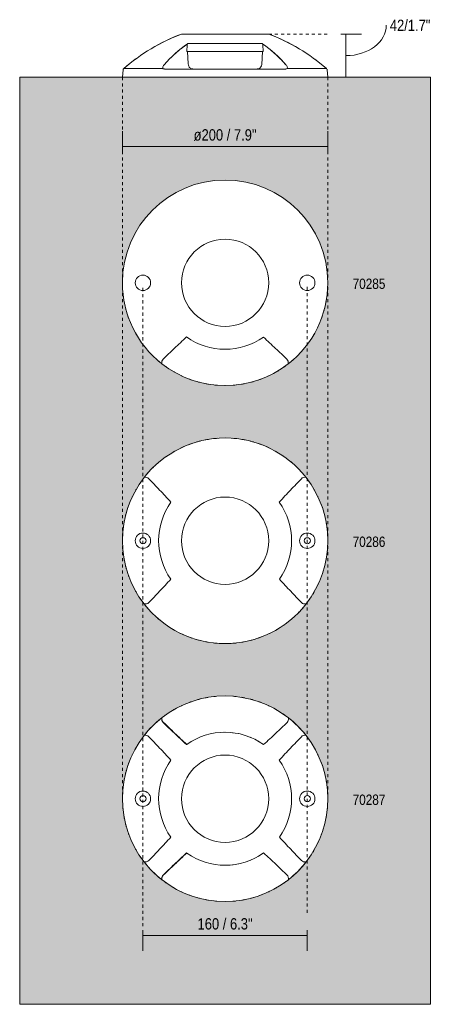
# Model space of a CAD drawing. Header units: millimetres. Extents: x -6779 to -6122, y -174 to 1832.
# Tile 1 of 2: x -6779 to -6371, y -174 to 784. Entities that reach past the tile are written whole.
import ezdxf

# ---------------------------------------------------------------- set-up
doc = ezdxf.new("R2010")
doc.units = ezdxf.units.MM
doc.linetypes.add('Dash', pattern=[6, 3, -3])
doc.layers.add('A-ANNO-DIMS', color=7, linetype='Dash', lineweight=9, true_color=0xd2d2d2)
for name, color, linetype, lineweight in [('A-ANNO-DIMS-5', 7, 'Continuous', 9), ('A-WALL', 7, 'Continuous', 9), ('E-LITE-EQPM', 7, 'Continuous', 20), ('G-ANNO-TEXT', 7, 'Continuous', 9)]:
    doc.layers.add(name, color=color, linetype=linetype, lineweight=lineweight)
doc.styles.add('Arial Narrow', font='ARIALN.TTF', dxfattribs={"height": 11})
doc.styles.add('Arial Narrow_1', font='ARIALN.TTF', dxfattribs={"height": 10})
doc.dimstyles.new('FARO_-_2_2mm_Arial_Narrow_mm_Inch_Left_H', dxfattribs={"dimscale": 304.8, "dimtxt": 11.257741, "dimasz": 0, "dimexe": 0.049213, "dimexo": 0.0625, "dimgap": 0.008202, "dimtad": 3, "dimtih": 1, "dimtoh": 1, "dimdec": 0, "dimzin": 0, "dimdsep": 46, "dimtxsty": 'Arial Narrow', "dimblk1": 'NONE', "dimblk2": 'NONE', "dimsah": 1, "dimcen": 0.09, "dimadec": 0, "dimazin": 0, "dimtfac": 1, "dimtdec": 4, "dimtix": 1, "dimtmove": 1, "dimatfit": 3, "dimfxl": 0.016404, "dimfxlon": 1, "dimtvp": 1, "dimtolj": 1, "dimtzin": 0, "dimarcsym": 2})
doc.dimstyles.new('FARO_-_2_2mm_Arial_Narrow_mm_Inch_Right', dxfattribs={"dimscale": 304.8, "dimtxt": 11.257741, "dimasz": 0, "dimexe": 0.049213, "dimexo": 0.0625, "dimgap": 0.008202, "dimtad": 1, "dimdec": 0, "dimzin": 0, "dimdsep": 46, "dimtxsty": 'Arial Narrow', "dimblk1": 'NONE', "dimblk2": 'NONE', "dimsah": 1, "dimcen": 0.09, "dimadec": 0, "dimazin": 0, "dimtfac": 1, "dimtdec": 4, "dimtix": 1, "dimtmove": 0, "dimatfit": 3, "dimfxl": 0.016404, "dimfxlon": 1, "dimtvp": 1, "dimtolj": 1, "dimtzin": 0, "dimarcsym": 2})

# ---------------------------------------------------------------- blocks, each defined once
blk = doc.blocks.new('70287 - 70287 LOTH-3 Black surface lamp-624731-Alzado_PDF')
at = {"layer": 'E-LITE-EQPM'}
for p, q in [((-6579.5, 126), (-6579.37, 126)), ((-6586.55, 90.32), (-6586.65, 90.31)), ((-6580.52, 90.69), (-6580.61, 90.69)), ((-6611.64, 82.16), (-6611.73, 82.1)), ((-6606.11, 84.98), (-6606.18, 84.95)), ((-6554.61, 85.73), (-6554.68, 85.76)), ((-6522.36, 56.36), (-6522.4, 56.44)), ((-6520.62, 52.83), (-6520.64, 52.89)), ((-6515, 31.23), (-6515.01, 31.34)), ((-6679.5, 26), (-6679.5, 26.12)), ((-6514.8, 27.26), (-6514.81, 27.33)), ((-6514.8, 24.9), (-6514.8, 24.97)), ((-6479.5, 26.12), (-6479.5, 26)), ((-6518.23, 5.19), (-6518.19, 5.3)), ((-6522.3, -4.24), (-6522.25, -4.16)), ((-6520.55, -0.67), (-6520.52, -0.61)), ((-6611.73, -30.1), (-6611.64, -30.16)), ((-6606.18, -32.95), (-6606.11, -32.98)), ((-6586.65, -38.31), (-6586.55, -38.32)), ((-6554.68, -33.76), (-6554.61, -33.73)), ((-6580.61, -38.69), (-6580.52, -38.7)), ((-6579.37, -74), (-6579.5, -74))]:
    blk.add_line(p, q, dxfattribs=at)
for radius, start, end in [(100, 99.25545, 101.06489), (100, 94.57499, 96.2821), (100, 83.72359, 85.7186), (100, 78.89465, 80.68717), (100, 115, 115.23915), (100, 108.73042, 110.49796), (100, 103.98699, 105.80971), (100, 74.136, 75.96512), (100, 69.44007, 71.24711), (100, 64.61738, 65), (100, 124.33217, 126.18968), (100, 119.43224, 121.2411), (100, 60, 60.42963), (100, 53.77499, 55.60719), (100, 128.77024, 141.22976), (98.66, 128.54824, 128.70439), (100, 127.93507, 128.07583), (100, 38.76331, 51.33399), (64.7, 83.03462, 83.52895), (64.7, 78.2004, 78.33879), (100, 143.77499, 145.60719), (64.7, 59.50703, 60.00506), (100, 34.39281, 36.22501), (100, 154.61738, 155), (100, 150, 150.42963), (100, 29.57037, 30), (100, 25, 25.38262), (100, 159.44007, 161.24711), (100, 18.75289, 20.55993), (100, 164.136, 165.96512), (100, 14.03488, 15.864), (100, 168.89465, 170.68717), (64.7, 18.86839, 18.96873), (100, 9.31283, 11.10535), (100, 173.72359, 175.7186), (100, 4.2814, 6.27641), (64.7, 355.46564, 355.56656), (100, 184.57499, 186.2821), (100, 189.25545, 191.06489), (100, 348.93511, 350.74455), (100, 353.7179, 355.42501), (100, 193.98699, 195.80971), (100, 344.19029, 346.01301), (100, 198.73042, 200.49796), (100, 339.50204, 341.26958), (100, 205, 205.23915), (100, 334.76085, 335), (100, 209.43224, 211.2411), (100, 328.7589, 330.56776), (100, 214.33217, 216.18968), (100, 218.66604, 231.23623), (64.7, 276.47105, 276.96538), (64.7, 281.66121, 281.7996), (64.7, 299.99494, 300.49297), (100, 308.65904, 321.34136), (100, 323.81032, 325.66783), (98.66, 231.29067, 231.44672), (100, 231.92417, 232.06493), (100, 233.81032, 235.66783), (100, 304.39281, 306.22501), (100, 238.7589, 240.56776), (100, 244.76085, 245), (100, 295, 295.38262), (100, 299.57037, 300), (100, 249.50204, 251.26958), (100, 254.19029, 256.01301), (100, 258.93511, 260.74455), (100, 263.7179, 265.42501), (100, 274.2814, 276.27641), (100, 279.31283, 281.10535), (100, 284.03488, 285.864), (100, 288.75289, 290.55993)]:
    blk.add_arc((-6579.5, 26), radius, start, end, dxfattribs=at)
for points, knots in [([(-6638.83, 99.24), (-6638.97, 99.39), (-6639.21, 99.68), (-6639.48, 100.06), (-6639.62, 100.29), (-6639.66, 100.36)], [-0.9160065, -0.9160065, -0.9160065, -0.9160065, -0.8, -0.7, -0.65, -0.65, -0.65, -0.65]), ([(-6628.72, -37.88), (-6628.29, -37.48), (-6624.48, -33.88), (-6620.52, -30.19), (-6616.89, -26.84)], [-0.5572208, -0.5572208, -0.5572208, -0.5572208, -0.5, -0.0504752, -0.0504752, -0.0504752, -0.0504752])]:
    blk.add_open_spline(points, degree=3, knots=knots, dxfattribs=at)
blk.add_open_spline([(-6638.64, -47.39), (-6638.54, -47.28), (-6638.44, -47.17), (-6638.33, -47.07)], degree=3, dxfattribs=at)
blk = doc.blocks.new('70285 - 70285 LOTH-1 Black surface lamp-626417-Alzado_PDF')
at = {"layer": 'E-LITE-EQPM'}
for p, q in [((-6661.41, 585.36), (-6661.4, 585.38)), ((-6497.59, 585.38), (-6497.58, 585.36)), ((-6679.12, 536.72), (-6679.11, 536.82)), ((-6677.98, 545.36), (-6677.96, 545.45)), ((-6481.03, 545.45), (-6481.02, 545.36)), ((-6479.89, 536.82), (-6479.88, 536.72)), ((-6579.5, 428), (-6579.62, 428))]:
    blk.add_line(p, q, dxfattribs=at)
for start, end in [(184.37288, 186.39828), (353.58879, 355.61509), (189.38888, 191.20652), (348.77907, 350.60236), (194.10854, 196.03934), (343.93965, 345.87973), (198.79714, 200.79532), (339.17691, 341.19147), (203.69379, 205.45351), (334.51402, 336.31022), (210, 210.31541), (214.66399, 215), (325, 325.2445), (329.60067, 330), (219.53496, 221.26096), (318.72396, 320.41889), (224.18996, 226.19094), (228.8826, 230.89684), (309.04152, 311.07188), (313.75908, 315.76123), (233.77499, 235.60719), (240, 240.42963), (299.43224, 301.2411), (304.33217, 306.18968), (244.61738, 245), (249.44007, 251.24711), (254.136, 255.96512), (283.98699, 285.80971), (288.73042, 290.49796), (295, 295.23915), (258.89465, 260.68717), (263.72359, 265.7186), (274.57499, 276.2821), (279.25545, 281.06489)]:
    blk.add_arc((-6579.5, 528), 100, start, end, dxfattribs=at)
blk = doc.blocks.new('70286 - 70286 LOTH-2 Black surface lamp-628139-Alzado_PDF')
at = {"layer": 'E-LITE-EQPM'}
for p, q in [((-6522.36, 307.36), (-6522.4, 307.44)), ((-6520.62, 303.83), (-6520.64, 303.89)), ((-6515, 282.23), (-6515.01, 282.34)), ((-6514.8, 278.26), (-6514.81, 278.33)), ((-6679.5, 277), (-6679.5, 277.12)), ((-6514.8, 275.9), (-6514.8, 275.97)), ((-6479.5, 277.12), (-6479.5, 277)), ((-6520.55, 250.33), (-6520.52, 250.39)), ((-6518.23, 256.19), (-6518.19, 256.3)), ((-6522.3, 246.76), (-6522.25, 246.84))]:
    blk.add_line(p, q, dxfattribs=at)
for radius, start, end in [(100, 104.10854, 106.03934), (100, 99.38888, 101.20652), (100, 94.37288, 96.39828), (100, 83.60167, 85.62706), (100, 78.79341, 80.61108), (100, 73.96057, 75.89141), (100, 113.69379, 115.45351), (100, 108.79714, 110.79532), (100, 69.20456, 71.20281), (100, 64.54634, 66.30623), (100, 124.66399, 125), (100, 120, 120.31541), (100, 59.68422, 60), (100, 55, 55.3356), (100, 134.18996, 136.19094), (100, 129.53496, 131.26096), (100, 48.73896, 50.46484), (100, 43.80883, 45.80982), (100, 143.77499, 145.60719), (100, 138.8826, 140.89684), (100, 39.10288, 41.1172), (100, 34.39281, 36.22501), (100, 150, 150.42963), (100, 29.57037, 30), (100, 154.61738, 155), (100, 25, 25.38262), (100, 159.44007, 161.24711), (100, 18.75289, 20.55993), (100, 164.136, 165.96512), (64.7, 18.86839, 18.96873), (100, 14.03488, 15.864), (100, 173.72359, 175.7186), (100, 168.89465, 170.68717), (100, 9.31283, 11.10535), (100, 4.2814, 6.27641), (100, 184.57499, 186.2821), (64.7, 355.46564, 355.56656), (100, 353.7179, 355.42501), (100, 189.25545, 191.06489), (100, 348.93511, 350.74455), (100, 193.98699, 195.80971), (100, 344.19029, 346.01301), (100, 198.73042, 200.49796), (100, 339.50204, 341.26958), (100, 205, 205.23915), (100, 334.76085, 335), (100, 209.43224, 211.2411), (100, 214.33217, 216.18968), (100, 323.81032, 325.66783), (100, 328.7589, 330.56776), (100, 219.04152, 221.07188), (100, 318.92831, 320.95873), (100, 223.75908, 225.76123), (100, 228.72396, 230.41889), (100, 309.5813, 311.27608), (100, 314.23896, 316.24112), (100, 235, 235.2445), (100, 304.75587, 305), (100, 239.60067, 240), (100, 244.51402, 246.31022), (100, 249.17691, 251.19147), (100, 288.80857, 290.8232), (100, 293.68977, 295.48611), (100, 300, 300.39967), (100, 253.93965, 255.87973), (100, 258.77907, 260.60236), (100, 263.58879, 265.61509), (100, 274.38496, 276.41127), (100, 279.39768, 281.22099), (100, 284.12032, 286.06044)]:
    blk.add_arc((-6579.5, 277), radius, start, end, dxfattribs=at)
blk = doc.blocks.new('70285 - 70285 LOTH-1 Black surface lamp-V1-Alzado_PDF')
at = {"layer": 'E-LITE-EQPM'}
for p, q in [((-6678.87, 735.19), (-6678.86, 735.27)), ((-6678.56, 736.08), (-6678.52, 736.15)), ((-6678.52, 736.15), (-6678.47, 736.21)), ((-6480.13, 735.25), (-6480.12, 735.19))]:
    blk.add_line(p, q, dxfattribs=at)
at = {"layer": 'E-LITE-EQPM', "flags": 128}
for points in [[(-6652, 755.4), (-6645.38, 759.19), (-6638.62, 762.72), (-6631.72, 765.97), (-6624.69, 768.94), (-6621.97, 770)], [(-6537.02, 770), (-6529.95, 767.14), (-6523, 763.99), (-6516.18, 760.57), (-6509.5, 756.89), (-6506.99, 755.4)], [(-6678.16, 736.54), (-6672.27, 741.39), (-6667, 745.42)], [(-6491.99, 745.42), (-6485.94, 740.77), (-6480.83, 736.54)], [(-6678.79, 735.58), (-6678.77, 735.65), (-6678.74, 735.73), (-6678.71, 735.8)], [(-6678.37, 736.33), (-6678.32, 736.39), (-6678.26, 736.45), (-6678.21, 736.5)], [(-6480.83, 736.54), (-6480.77, 736.49), (-6480.71, 736.43), (-6480.66, 736.38)], [(-6480.51, 736.19), (-6480.46, 736.13), (-6480.42, 736.06)], [(-6480.27, 735.78), (-6480.24, 735.71), (-6480.22, 735.63)]]:
    blk.add_lwpolyline(points, dxfattribs=at)
at = {"layer": 'E-LITE-EQPM'}
for points in [[(-6627.96, 751.1), (-6627.91, 751.14), (-6627.86, 751.19), (-6627.81, 751.24)], [(-6531.36, 751.22), (-6531.31, 751.18), (-6531.26, 751.13), (-6531.21, 751.08)]]:
    blk.add_open_spline(points, degree=3, dxfattribs=at)
for points, knots in [([(-6666.13, 746), (-6666.27, 745.91), (-6666.52, 745.74), (-6666.89, 745.49), (-6667, 745.42), (-6667, 745.42)], [-0.2857143, -0.2857143, -0.2857143, -0.2857143, -0.2142857, -0.1428571, 0, 0, 0, 0]), ([(-6491.99, 745.42), (-6491.99, 745.42), (-6492.1, 745.49), (-6492.47, 745.74), (-6492.72, 745.91), (-6492.86, 746)], [-1, -1, -1, -1, -0.8571429, -0.7857143, -0.7142857, -0.7142857, -0.7142857, -0.7142857])]:
    blk.add_open_spline(points, degree=3, knots=knots, dxfattribs=at)
blk = doc.blocks.new('DIMBLOCK1-Alzado_PDF')
at = {"layer": 'A-ANNO-DIMS-5', "color": 251, "true_color": 0x5b5b5b, "transparency": 16777216}
for p, q in [((-6659.5, -101.93), (-6659.5, -121.93)), ((-6659.5, -106.93), (-6659.5, -101.93)), ((-6499.49, -101.93), (-6499.49, -121.93)), ((-6499.49, -106.93), (-6499.49, -101.93)), ((-6659.5, -106.93), (-6499.49, -106.93))]:
    blk.add_line(p, q, dxfattribs=at)
at = {"layer": 'A-ANNO-DIMS-5', "color": 0, "transparency": 16777216, "insert": (-6606.3, -90.22), "char_height": 11, "width": 64.3299, "attachment_point": 1, "line_spacing_factor": 0.974696, "style": 'Arial Narrow'}
blk.add_mtext('160 / 6.3"', dxfattribs=at)
blk = doc.blocks.new('_None')
blk = doc.blocks.new('DIMBLOCK2-Alzado_PDF')
at = {"layer": 'A-ANNO-DIMS-5', "color": 251, "true_color": 0x5b5b5b, "transparency": 16777216}
for p, q in [((-6679.5, 660.48), (-6679.5, 675.68)), ((-6479.5, 660.48), (-6479.5, 675.68)), ((-6679.5, 660.68), (-6479.5, 660.68)), ((-6679.5, 660.68), (-6679.5, 655.68)), ((-6479.5, 660.68), (-6479.5, 655.68))]:
    blk.add_line(p, q, dxfattribs=at)
at = {"layer": 'A-ANNO-DIMS-5', "color": 0, "transparency": 16777216, "insert": (-6610.14, 677.39), "char_height": 11, "width": 73.5506, "attachment_point": 1, "line_spacing_factor": 0.974696, "style": 'Arial Narrow'}
blk.add_mtext('ø200 / 7.9"', dxfattribs=at)
blk = doc.blocks.new('DIMBLOCK3-Alzado_PDF')
at = {"layer": 'A-ANNO-DIMS-5', "color": 251, "true_color": 0x5b5b5b, "transparency": 16777216}
for p, q in [((-6466.81, 770), (-6446.81, 770)), ((-6461.81, 770), (-6466.81, 770)), ((-6461.81, 770), (-6461.81, 728)), ((-6461.81, 728), (-6466.81, 728)), ((-6462.01, 728), (-6446.81, 728))]:
    blk.add_line(p, q, dxfattribs=at)
blk.add_ellipse((-6461.81, 778.7), major_axis=(39.19, 0), ratio=0.757748, start_param=4.712389, end_param=6.283185, dxfattribs=at)
at = {"layer": 'A-ANNO-DIMS-5', "color": 0, "transparency": 16777216, "insert": (-6422.62, 783.98), "char_height": 11, "width": 51.6784, "attachment_point": 1, "line_spacing_factor": 0.974696, "style": 'Arial Narrow'}
blk.add_mtext(' 42/1.7"', dxfattribs=at)

msp = doc.modelspace()

# ---------------------------------------------------------------- hatches: boundary and pattern name
at = {"layer": 'A-WALL', "true_color": 0xfafafa}
h = msp.add_hatch(color=7, dxfattribs=at)
h.paths.add_polyline_path([(-6379.5, -174), (-6379.5, 728), (-6779.5, 728), (-6779.5, -174), (-6583.84, -174)], flags=0)
h.paths.add_polyline_path([(-6579.5, -74), (-6588.21, -73.62), (-6592.57, -73.09), (-6594.06, -72.93), (-6596.28, -72.56), (-6596.86, -72.48), (-6599.85, -71.86), (-6602.01, -71.41), (-6604.04, -70.89), (-6605.46, -70.57), (-6607.42, -69.99), (-6609.03, -69.51), (-6615.43, -67.31), (-6622.41, -64.31), (-6629.68, -60.49), (-6634.11, -57.73), (-6635.03, -57.14), (-6636.49, -56.15), (-6636.85, -55.92), (-6639.95, -53.61), (-6640.91, -52.92), (-6640.96, -52.76), (-6641.11, -52.65), (-6641.11, -52.76), (-6642.63, -51.48), (-6644.18, -50.23), (-6650.61, -44.27), (-6656.41, -37.87), (-6657.99, -35.9), (-6658.68, -35.05), (-6660.99, -31.91), (-6661.64, -31), (-6662.6, -29.59), (-6662.86, -29.2), (-6666.96, -22.43), (-6670.24, -16), (-6673.62, -7.7), (-6674.9, -3.85), (-6675.23, -2.89), (-6675.91, -0.44), (-6676.12, 0.28), (-6676.82, 3.16), (-6677.19, 4.75), (-6677.82, 7.93), (-6677.99, 8.74), (-6678.23, 10.36), (-6678.48, 11.94), (-6679.23, 18.78), (-6679.49, 26.28), (-6679.12, 34.72), (-6678.49, 39.92), (-6678.39, 40.8), (-6678.13, 42.18), (-6677.98, 43.36), (-6677.36, 46.33), (-6677.03, 48.05), (-6676.23, 51.25), (-6676.01, 52.14), (-6675.37, 54.33), (-6674.9, 55.85), (-6673.48, 60.15), (-6673.3, 60.59), (-6672.87, 61.73), (-6672.75, 62.1), (-6669.56, 69.41), (-6666.1, 76), (-6663.22, 80.6), (-6662.47, 81.79), (-6661.64, 83), (-6661.41, 83.36), (-6659.03, 86.55), (-6657.97, 87.94), (-6656.98, 89.13), (-6655.76, 90.65), (-6649.76, 97.12), (-6643.26, 103), (-6641.72, 104.23), (-6641.1, 104.76), (-6641.1, 104.66), (-6640.92, 104.8), (-6640.91, 104.92), (-6637.31, 107.57), (-6636.47, 108.16), (-6635.25, 108.99), (-6634.25, 109.64), (-6628.21, 113.31), (-6621.49, 116.74), (-6613.11, 120.15), (-6609.35, 121.4), (-6608.38, 121.73), (-6605.77, 122.47), (-6605.21, 122.63), (-6602.98, 123.15), (-6600.66, 123.71), (-6598.12, 124.2), (-6596.31, 124.55), (-6594.9, 124.77), (-6594.06, 124.93), (-6586.71, 125.73), (-6579.37, 126), (-6570.78, 125.62), (-6565.58, 124.99), (-6564.69, 124.89), (-6562.68, 124.55), (-6562.13, 124.48), (-6559.17, 123.86), (-6556.94, 123.4), (-6554.88, 122.87), (-6553.01, 122.4), (-6551.6, 121.99), (-6549.64, 121.41), (-6545.51, 120.04), (-6544.79, 119.76), (-6543.76, 119.38), (-6543.11, 119.13), (-6536.08, 116.06), (-6529.33, 112.5), (-6524.74, 109.63), (-6523.74, 109), (-6522.5, 108.14), (-6522.14, 107.91), (-6518.94, 105.53), (-6517.57, 104.47), (-6516.54, 103.62), (-6514.84, 102.26), (-6508.38, 96.27), (-6502.58, 89.87), (-6501.16, 88.1), (-6500.46, 87.24), (-6498.1, 84.03), (-6497.35, 83), (-6496.53, 81.79), (-6496.27, 81.41), (-6492.41, 75.12), (-6488.75, 68), (-6486.61, 62.96), (-6486.1, 61.69), (-6485.69, 60.59), (-6485.46, 59.99), (-6484.62, 57.4), (-6483.84, 55.12), (-6483.16, 52.68), (-6482.87, 51.72), (-6482.23, 49.07), (-6481.95, 48.02), (-6481.2, 44.21), (-6481, 43.26), (-6480.78, 41.77), (-6480.55, 40.31), (-6479.78, 33.46), (-6479.52, 25.4), (-6479.84, 18.03), (-6479.88, 17.28), (-6480.41, 12.88), (-6480.57, 11.44), (-6480.85, 9.92), (-6481.02, 8.64), (-6481.63, 5.64), (-6481.9, 4.2), (-6482.69, 1.09), (-6483.08, -0.44), (-6483.56, -2.11), (-6483.88, -3.24), (-6486.16, -9.88), (-6489.2, -16.95), (-6492.96, -24.11), (-6495.77, -28.61), (-6496.5, -29.75), (-6497.35, -31), (-6497.58, -31.36), (-6499.87, -34.44), (-6500.87, -35.75), (-6501.88, -36.95), (-6503.1, -38.51), (-6509.23, -45.12), (-6515.73, -51), (-6517.57, -52.47), (-6518.37, -53.12), (-6521.47, -55.4), (-6522.52, -56.16), (-6523.74, -57), (-6523.91, -57.12), (-6530.78, -61.3), (-6537.5, -64.74), (-6542.52, -66.88), (-6543.76, -67.38), (-6544.79, -67.76), (-6545.88, -68.15), (-6548.34, -68.96), (-6550.5, -69.69), (-6553.22, -70.47), (-6553.78, -70.63), (-6556.01, -71.16), (-6558.01, -71.64), (-6560.25, -72.06), (-6562.68, -72.55), (-6563.32, -72.64), (-6564.69, -72.89), (-6572.03, -73.72), (-6579.49, -74)], flags=0)
h.paths.add_polyline_path([(-6579.5, 177), (-6588.21, 177.38), (-6592.45, 177.91), (-6594.65, 178.16), (-6596.75, 178.5), (-6596.97, 178.54), (-6600.82, 179.34), (-6602.51, 179.7), (-6603.89, 180.08), (-6605.4, 180.41), (-6607.33, 181.01), (-6609.57, 181.64), (-6613.14, 182.85), (-6613.7, 183.03), (-6616.07, 183.95), (-6616.9, 184.28), (-6623.42, 187.16), (-6630.39, 190.94), (-6636.86, 195.09), (-6643.89, 200.51), (-6647.44, 203.67), (-6648.62, 204.78), (-6649.76, 205.88), (-6650.61, 206.73), (-6652.69, 208.93), (-6653.97, 210.32), (-6655.62, 212.2), (-6656.41, 213.13), (-6657.48, 214.48), (-6658.68, 215.95), (-6660.99, 219.09), (-6661.64, 220), (-6662.6, 221.41), (-6662.86, 221.8), (-6666.96, 228.57), (-6670.24, 235), (-6673.62, 243.3), (-6674.9, 247.15), (-6675.23, 248.11), (-6675.91, 250.56), (-6676.16, 251.42), (-6676.82, 254.16), (-6677.19, 255.75), (-6677.82, 258.93), (-6677.99, 259.74), (-6678.23, 261.36), (-6678.48, 262.94), (-6679.23, 269.78), (-6679.49, 277.28), (-6679.12, 285.72), (-6678.49, 290.92), (-6678.39, 291.8), (-6678.13, 293.18), (-6677.98, 294.36), (-6677.36, 297.33), (-6677.01, 299.13), (-6676.23, 302.25), (-6676.01, 303.14), (-6675.37, 305.33), (-6674.9, 306.85), (-6673.48, 311.15), (-6673.46, 311.2), (-6672.87, 312.73), (-6672.75, 313.1), (-6669.56, 320.41), (-6666.1, 327), (-6663.22, 331.6), (-6662.47, 332.79), (-6661.64, 334), (-6661.41, 334.36), (-6659.03, 337.55), (-6657.83, 339.12), (-6656.4, 340.88), (-6655.76, 341.65), (-6653.97, 343.67), (-6653.28, 344.48), (-6650.61, 347.27), (-6649.76, 348.12), (-6648.57, 349.27), (-6647.5, 350.28), (-6642.4, 354.74), (-6635.86, 359.57), (-6629.08, 363.82), (-6623.82, 366.62), (-6622.7, 367.16), (-6615.77, 370.16), (-6614.36, 370.69), (-6613.11, 371.16), (-6610.29, 372.1), (-6608.88, 372.57), (-6605.89, 373.43), (-6605.21, 373.63), (-6603.31, 374.08), (-6601.48, 374.53), (-6597.87, 375.26), (-6596.75, 375.49), (-6595.8, 375.62), (-6594.39, 375.87), (-6586.96, 376.71), (-6579.5, 377), (-6570.78, 376.62), (-6565.66, 375.99), (-6564.38, 375.85), (-6562.24, 375.49), (-6562.06, 375.47), (-6558.13, 374.65), (-6556.57, 374.32), (-6555.11, 373.92), (-6553.61, 373.59), (-6551.66, 372.99), (-6549.18, 372.27), (-6545.88, 371.16), (-6545.29, 370.97), (-6543.01, 370.08), (-6542.11, 369.72), (-6535.68, 366.89), (-6528.61, 363.06), (-6522.14, 358.92), (-6517.32, 355.28), (-6516.22, 354.41), (-6510.42, 349.27), (-6509.09, 347.99), (-6508.38, 347.27), (-6506.3, 345.08), (-6505.28, 343.98), (-6503.24, 341.65), (-6502.58, 340.87), (-6501.16, 339.12), (-6500.46, 338.24), (-6498.1, 335.03), (-6497.35, 334), (-6496.53, 332.79), (-6496.27, 332.41), (-6492.41, 326.12), (-6488.75, 319), (-6486.61, 313.96), (-6486.1, 312.69), (-6485.9, 312.1), (-6485.46, 310.99), (-6484.62, 308.4), (-6483.84, 306.12), (-6483.16, 303.68), (-6482.87, 302.72), (-6482.23, 300.07), (-6481.95, 299.02), (-6481.2, 295.21), (-6481, 294.26), (-6480.78, 292.77), (-6480.55, 291.31), (-6479.78, 284.46), (-6479.52, 276.4), (-6479.84, 269.03), (-6479.88, 268.28), (-6480.39, 264.02), (-6480.57, 262.44), (-6480.85, 260.92), (-6481.02, 259.64), (-6481.63, 256.64), (-6481.9, 255.2), (-6482.84, 251.42), (-6483.08, 250.56), (-6483.56, 248.89), (-6483.88, 247.76), (-6486.16, 241.12), (-6489.2, 234.05), (-6492.96, 226.89), (-6495.77, 222.39), (-6496.5, 221.25), (-6497.35, 220), (-6497.58, 219.64), (-6499.87, 216.56), (-6501, 215.08), (-6502.58, 213.13), (-6503.1, 212.49), (-6504.75, 210.64), (-6505.64, 209.61), (-6508.39, 206.72), (-6509.23, 205.88), (-6510.37, 204.78), (-6510.8, 204.34), (-6516.73, 199.17), (-6523.06, 194.48), (-6529.81, 190.23), (-6534.84, 187.56), (-6536.08, 186.94), (-6543.14, 183.87), (-6544.61, 183.31), (-6545.89, 182.84), (-6548.7, 181.9), (-6550.04, 181.46), (-6552.97, 180.61), (-6553.78, 180.37), (-6555.9, 179.86), (-6557.49, 179.47), (-6562.02, 178.54), (-6562.24, 178.5), (-6563.17, 178.38), (-6564.56, 178.13), (-6572.01, 177.29), (-6573.9, 177.22)], flags=0)
h.paths.add_polyline_path([(-6579.5, 428), (-6588.65, 428.44), (-6593.41, 429.01), (-6594.5, 429.14), (-6596.63, 429.49), (-6596.86, 429.52), (-6599.82, 430.14), (-6601.93, 430.57), (-6605.03, 431.33), (-6605.92, 431.58), (-6607.4, 432.01), (-6609.35, 432.59), (-6613.48, 433.96), (-6614.2, 434.24), (-6615.36, 434.67), (-6615.68, 434.78), (-6622.91, 437.94), (-6629.5, 441.4), (-6634.24, 444.36), (-6635.4, 445.11), (-6636.75, 446.02), (-6636.85, 446.08), (-6639.95, 448.4), (-6641.22, 449.33), (-6643.37, 451.09), (-6644.24, 451.82), (-6646.09, 453.46), (-6646.92, 454.16), (-6649.87, 456.98), (-6650.61, 457.73), (-6651.16, 458.33), (-6652.69, 459.9), (-6657.23, 465.1), (-6661.93, 471.42), (-6666.26, 478.31), (-6668.94, 483.36), (-6669.63, 484.73), (-6672.43, 491.09), (-6673.11, 492.93), (-6673.61, 494.25), (-6674.34, 496.5), (-6674.99, 498.36), (-6675.97, 501.76), (-6676.16, 502.46), (-6676.69, 504.63), (-6677, 505.86), (-6677.83, 509.97), (-6677.99, 510.74), (-6678.12, 511.69), (-6678.34, 512.88), (-6679.2, 520.38), (-6679.47, 528.64), (-6679.09, 536.9), (-6677.92, 545.62), (-6676.09, 553.88), (-6673.46, 562.2), (-6669.94, 570.61), (-6666.05, 578.08), (-6661.01, 585.88), (-6656.08, 592.3), (-6649.76, 599.12), (-6643.26, 605), (-6636.49, 610.14), (-6629.18, 614.77), (-6621.19, 618.86), (-6613.24, 622.11), (-6605.03, 624.67), (-6596.63, 626.51), (-6588.09, 627.62), (-6579.5, 628), (-6570.69, 627.61), (-6562.08, 626.47), (-6553.59, 624.59), (-6545.29, 621.97), (-6536.76, 618.39), (-6529.36, 614.52), (-6522.13, 609.91), (-6515.1, 604.49), (-6508.38, 598.27), (-6502.58, 591.87), (-6497.35, 585), (-6492.73, 577.69), (-6488.75, 570), (-6485.37, 561.7), (-6482.76, 553.25), (-6481, 545.26), (-6479.87, 536.61), (-6479.5, 527.87), (-6479.88, 519.28), (-6480.56, 513.69), (-6480.78, 512.17), (-6480.88, 511.68), (-6481.02, 510.64), (-6481.72, 507.26), (-6482.25, 504.79), (-6482.79, 502.62), (-6482.96, 501.93), (-6483.63, 499.74), (-6484.06, 498.15), (-6485.23, 494.74), (-6485.53, 493.8), (-6486.13, 492.31), (-6486.84, 490.45), (-6489.67, 484.05), (-6493.63, 476.8), (-6497.58, 470.64), (-6502.89, 463.72), (-6505.82, 460.46), (-6507.27, 458.88), (-6508.54, 457.56), (-6509.23, 456.88), (-6511.51, 454.72), (-6512.7, 453.62), (-6514.69, 451.88), (-6515.62, 451.09), (-6517.32, 449.72), (-6518.23, 448.97), (-6521.47, 446.6), (-6522.6, 445.79), (-6523.91, 444.89), (-6524.33, 444.61), (-6530.68, 440.74), (-6537.67, 437.19), (-6545.93, 433.83), (-6549.64, 432.6), (-6550.61, 432.27), (-6553.1, 431.57), (-6553.78, 431.37), (-6556.6, 430.69), (-6558.01, 430.35), (-6561.68, 429.62), (-6562.24, 429.5), (-6563.86, 429.27), (-6564.94, 429.07), (-6572.28, 428.27), (-6579.49, 428)], flags=0)

# ---------------------------------------------------------------- linework, layer by layer
at = {"layer": 'A-ANNO-DIMS'}
for p, q in [((-6537.02, 770), (-6479.5, 770)), ((-6679.5, 728), (-6679.5, 26)), ((-6479.5, 728), (-6479.5, 26)), ((-6659.5, -98), (-6659.5, 525)), ((-6499.49, -85), (-6499.49, 525))]:
    msp.add_line(p, q, dxfattribs=at)
at = {"layer": 'A-WALL', "color": 254, "true_color": 0xcccccc}
for p, q in [((-6679.5, 728), (-6779.5, 728)), ((-6779.5, 728), (-6779.5, -174)), ((-6379.5, 728), (-6479.5, 728)), ((-6379.5, -174), (-6379.5, 728)), ((-6779.5, -174), (-6379.5, -174))]:
    msp.add_line(p, q, dxfattribs=at)
at = {"layer": 'E-LITE-EQPM'}
for p, q in [((-6537.02, 770), (-6621.97, 770)), ((-6616.45, 759.67), (-6616.79, 753)), ((-6543.3, 760.68), (-6615.87, 760.68)), ((-6542.38, 753), (-6542.72, 759.67)), ((-6616.79, 753), (-6542.38, 753)), ((-6616.26, 753), (-6615.35, 740.88)), ((-6543.89, 740.34), (-6542.94, 753)), ((-6678.87, 735.18), (-6679.5, 728)), ((-6678.16, 736.54), (-6640.17, 736.54)), ((-6638.65, 736), (-6610.97, 736)), ((-6610.97, 736), (-6548.23, 736)), ((-6548.23, 736), (-6520.53, 736)), ((-6519, 736.54), (-6480.83, 736.54)), ((-6479.5, 728), (-6480.12, 735.18)), ((-6679.5, 728), (-6479.5, 728)), ((-6514.85, 28.77), (-6514.85, 28.78)), ((-6516.14, 12.87), (-6516.13, 12.91))]:
    msp.add_line(p, q, dxfattribs=at)
for centre, radius, start, end in [((-6554.07, 592.09), 190.43, 110.8912, 130.6655), ((-6604.92, 592.09), 190.43, 49.3345, 69.1088), ((-6539.07, 651.41), 133.57, 125.21913, 138.32978), ((-6615.07, 759.55), 1.38, 125.09843, 174.95565), ((-6544.1, 759.55), 1.38, 5.04435, 54.90157), ((-6620.1, 651.41), 133.57, 41.67022, 54.78087), ((-6676.86, 735), 2.01, 130.09675, 175), ((-6638.79, 737.99), 1.98, 225.80153, 274.1555), ((-6520.38, 737.99), 1.98, 265.8445, 314.19847), ((-6482.13, 735), 2.01, 5, 49.90325), ((-6579.5, 528), 100, 0, 180), ((-6579.5, 528), 42.48, 360, 180), ((-6579.5, 528), 100, 180, 231.97279), ((-6659.5, 528), 7.5, 90, 270), ((-6659.5, 528), 7.5, 270, 90), ((-6579.5, 528), 42.48, 180, 360), ((-6579.5, 528), 100, 307.88649, 360), ((-6499.49, 528), 7.5, 90, 270), ((-6499.49, 528), 7.5, 270, 90), ((-6579.5, 528), 64.7, 234.54817, 305.23289), ((-6579.5, 528), 100, 231.97279, 307.88649), ((-6579.5, 277), 100, 90, 141.97279), ((-6579.5, 277), 100, 38.02658, 90), ((-6579.5, 277), 100, 141.97279, 217.88649), ((-6579.5, 277), 100, 322.11351, 38.02721), ((-6579.5, 277), 42.48, 90, 270), ((-6579.5, 277), 42.48, 270, 90), ((-6579.5, 277), 64.7, 144.54817, 215.23289), ((-6579.5, 277), 64.7, 324.76711, 35.45183), ((-6659.5, 277), 7.5, 90, 270), ((-6659.5, 277), 3, 90, 270), ((-6659.5, 277), 7.5, 270, 90), ((-6659.5, 277), 3, 270, 90), ((-6499.49, 277), 7.5, 90, 270), ((-6499.49, 277), 3, 90, 270), ((-6499.49, 277), 7.5, 270, 90), ((-6499.49, 277), 3, 270, 90), ((-6579.5, 277), 100, 217.88649, 270), ((-6579.5, 277), 100, 270, 322.11407), ((-6579.5, 26), 100, 51.97279, 127.88649), ((-6579.5, 26), 100, 128.02721, 141.97279), ((-6579.5, 26), 100, 38.02658, 52.11351), ((-6579.5, 26), 100, 141.97279, 217.88649), ((-6579.5, 26), 64.7, 54.54817, 125.23289), ((-6579.5, 26), 100, 322.11351, 38.02721), ((-6579.5, 26), 64.7, 125.24171, 125.45183), ((-6579.5, 26), 42.48, 90, 270), ((-6579.5, 26), 42.48, 270, 90), ((-6579.5, 26), 64.7, 144.54817, 215.23289), ((-6579.5, 26), 64.7, 324.76711, 35.45183), ((-6659.5, 26), 7.5, 90, 270), ((-6659.5, 26), 3, 90, 270), ((-6659.5, 26), 7.5, 270, 90), ((-6659.5, 26), 3, 270, 90), ((-6499.49, 26), 7.5, 90, 270), ((-6499.49, 26), 3, 90, 270), ((-6499.49, 26), 7.5, 270, 90), ((-6499.49, 26), 3, 270, 90), ((-6579.5, 26), 64.7, 234.54817, 234.75829), ((-6579.5, 26), 64.7, 234.76711, 305.45183), ((-6579.5, 26), 100, 217.88649, 231.97279), ((-6579.5, 26), 100, 307.88649, 322.11407), ((-6579.5, 26), 100, 232.11351, 308.02721)]:
    msp.add_arc(centre, radius, start, end, dxfattribs=at)
for points, knots in [([(-6633.53, 745.83), (-6631.66, 747.7), (-6626, 753.05), (-6620, 757.8), (-6615.87, 760.68)], [0.2456715, 0.2456715, 0.2456715, 0.2456715, 0.5, 1, 1, 1, 1]), ([(-6537.22, 756.16), (-6535.24, 754.59), (-6529.38, 749.67), (-6523.86, 744.15), (-6520.33, 740.21)], [0.25, 0.25, 0.25, 0.25, 0.5, 1, 1, 1, 1]), ([(-6638.84, 740.21), (-6639.32, 739.7), (-6639.95, 738.79), (-6640.33, 737.54), (-6640.27, 736.88), (-6640.17, 736.57)], [0, 0, 0, 0, 0.4, 0.7, 1, 1, 1, 1]), ([(-6615.35, 740.88), (-6615.33, 740.13), (-6615.09, 739.04), (-6614.39, 737.8), (-6613.58, 736.9), (-6612.43, 736.19), (-6611.47, 736.01), (-6610.97, 736.01)], [0, 0, 0, 0, 0.285714, 0.428571, 0.571429, 0.785714, 1, 1, 1, 1]), ([(-6548.23, 736.01), (-6547.53, 736.02), (-6546.51, 736.3), (-6545.35, 737.2), (-6544.41, 738.4), (-6544.01, 739.53), (-6543.89, 740.34)], [0, 0, 0, 0, 0.333333, 0.5, 0.666667, 1, 1, 1, 1]), ([(-6519, 736.57), (-6518.87, 736.98), (-6518.84, 738.13), (-6519.62, 739.44), (-6520.33, 740.21)], [0, 0, 0, 0, 0.4, 1, 1, 1, 1])]:
    msp.add_open_spline(points, degree=3, knots=knots, dxfattribs=at)
for points in [[(-6622.06, 756.07), (-6620.04, 757.68), (-6617.97, 759.22), (-6615.87, 760.68)], [(-6627.95, 751.11), (-6627.9, 751.15), (-6627.85, 751.2), (-6627.8, 751.24)], [(-6531.37, 751.24), (-6531.32, 751.2), (-6531.27, 751.15), (-6531.22, 751.11)], [(-6525.74, 745.92), (-6523.9, 744.08), (-6522.09, 742.18), (-6520.33, 740.21)], [(-6639.53, 736.15), (-6639.79, 736.24), (-6639.99, 736.37), (-6640.13, 736.54)], [(-6617.02, 475.29), (-6621.12, 471.52), (-6629.02, 464.16), (-6636.33, 457.18), (-6639.84, 453.78)], [(-6519.34, 453.62), (-6522.85, 457.02), (-6530.17, 464.01), (-6538.07, 471.37), (-6542.17, 475.15)], [(-6639.84, 453.78), (-6640.42, 453.21), (-6641.24, 451.82), (-6641.28, 450.11), (-6641.1, 449.23)], [(-6518.09, 449.08), (-6517.92, 449.97), (-6517.97, 451.69), (-6518.77, 453.07), (-6519.34, 453.62)], [(-6658.27, 338.6), (-6657.39, 338.78), (-6655.68, 338.74), (-6654.29, 337.92), (-6653.72, 337.34)], [(-6653.72, 337.34), (-6650.32, 333.83), (-6643.33, 326.52), (-6635.98, 318.62), (-6632.2, 314.53)], [(-6526.79, 314.53), (-6523.02, 318.62), (-6515.66, 326.52), (-6508.68, 333.83), (-6505.28, 337.34)], [(-6505.28, 337.34), (-6504.71, 337.92), (-6503.31, 338.74), (-6501.6, 338.78), (-6500.72, 338.6)], [(-6632.35, 239.67), (-6636.12, 235.57), (-6643.48, 227.67), (-6650.47, 220.36), (-6653.88, 216.84)], [(-6505.12, 216.84), (-6508.52, 220.36), (-6515.51, 227.67), (-6522.87, 235.57), (-6526.65, 239.67)], [(-6653.88, 216.84), (-6654.43, 216.28), (-6655.81, 215.47), (-6657.53, 215.42), (-6658.42, 215.59)], [(-6500.57, 215.59), (-6501.47, 215.42), (-6503.19, 215.47), (-6504.56, 216.27), (-6505.12, 216.84)], [(-6639.84, 100.22), (-6640.42, 100.79), (-6641.24, 102.18), (-6641.28, 103.89), (-6641.1, 104.77)], [(-6640.91, 104.92), (-6641.07, 104.03), (-6641.02, 102.31), (-6640.22, 100.93), (-6639.65, 100.38)], [(-6617.02, 78.71), (-6621.12, 82.48), (-6629.02, 89.84), (-6636.33, 96.82), (-6639.84, 100.22)], [(-6639.65, 100.38), (-6636.14, 96.98), (-6628.82, 89.99), (-6620.92, 82.63), (-6616.82, 78.85)], [(-6541.97, 78.71), (-6537.87, 82.48), (-6529.98, 89.84), (-6522.66, 96.82), (-6519.15, 100.22)], [(-6519.15, 100.22), (-6518.57, 100.79), (-6517.75, 102.18), (-6517.71, 103.89), (-6517.89, 104.77)], [(-6658.27, 87.6), (-6657.39, 87.78), (-6655.68, 87.74), (-6654.29, 86.92), (-6653.72, 86.34)], [(-6653.72, 86.34), (-6650.32, 82.83), (-6643.33, 75.52), (-6635.98, 67.62), (-6632.2, 63.53)], [(-6526.79, 63.53), (-6523.02, 67.62), (-6515.66, 75.52), (-6508.68, 82.83), (-6505.28, 86.34)], [(-6505.28, 86.34), (-6504.71, 86.92), (-6503.31, 87.74), (-6501.6, 87.78), (-6500.72, 87.6)], [(-6632.35, -11.33), (-6636.12, -15.43), (-6643.48, -23.33), (-6650.47, -30.64), (-6653.88, -34.16)], [(-6505.12, -34.16), (-6508.52, -30.64), (-6515.51, -23.33), (-6522.87, -15.43), (-6526.65, -11.33)], [(-6639.84, -48.22), (-6636.33, -44.82), (-6629.02, -37.84), (-6621.12, -30.48), (-6617.02, -26.71)], [(-6639.65, -48.38), (-6636.14, -44.98), (-6628.82, -37.99), (-6620.92, -30.63), (-6616.82, -26.85)], [(-6541.97, -26.71), (-6537.87, -30.48), (-6529.98, -37.84), (-6522.66, -44.82), (-6519.15, -48.22)], [(-6653.88, -34.16), (-6654.43, -34.73), (-6655.81, -35.53), (-6657.53, -35.58), (-6658.42, -35.41)], [(-6500.57, -35.41), (-6501.47, -35.58), (-6503.19, -35.53), (-6504.56, -34.73), (-6505.12, -34.16)], [(-6641.1, -52.77), (-6641.28, -51.89), (-6641.24, -50.18), (-6640.42, -48.79), (-6639.84, -48.22)], [(-6640.91, -52.92), (-6641.07, -52.03), (-6641.02, -50.31), (-6640.22, -48.94), (-6639.65, -48.38)], [(-6519.15, -48.22), (-6518.57, -48.79), (-6517.75, -50.18), (-6517.71, -51.89), (-6517.89, -52.77)]]:
    msp.add_open_spline(points, degree=3, dxfattribs=at)

# ---------------------------------------------------------------- block references
for name in ['70285 - 70285 LOTH-1 Black surface lamp-V1-Alzado_PDF', '70285 - 70285 LOTH-1 Black surface lamp-626417-Alzado_PDF', '70286 - 70286 LOTH-2 Black surface lamp-628139-Alzado_PDF', '70287 - 70287 LOTH-3 Black surface lamp-624731-Alzado_PDF']:
    msp.add_blockref(name, (0, 0), dxfattribs=at)

# ---------------------------------------------------------------- texts
at = {"layer": 'G-ANNO-TEXT', "color": 251, "true_color": 0x5b5b5b, "char_height": 10, "width": 40.0844, "attachment_point": 1, "style": 'Arial Narrow_1'}
for s, insert in [('70285', (-6455.32, 532.05)), ('70286', (-6455.32, 281.05)), ('70287', (-6455.32, 30.05))]:
    msp.add_mtext(s, dxfattribs=dict(at, insert=insert))

# ---------------------------------------------------------------- dimensions: what is measured, and where the dimension line sits
at = {"layer": 'A-ANNO-DIMS', "color": 251, "linetype": 'Continuous', "true_color": 0x5b5b5b}
dim = msp.add_linear_dim(base=(-6461.81, 728), p1=(-6466.81, 770), p2=(-6466.81, 728), angle=90, text=' <>', dimstyle='FARO_-_2_2mm_Arial_Narrow_mm_Inch_Left_H', override={"dimtih": 1, "dimtoh": 1, "dimpost": '<>', "dimfxl": 42.002687}, dxfattribs=at)
dim.commit()
dim.dimension.update_dxf_attribs({"geometry": 'DIMBLOCK3-Alzado_PDF', "text_midpoint": (-6396.78, 776.65), "dimtype": 160})
dim = msp.add_linear_dim(base=(-6479.5, 660.68), p1=(-6679.5, 655.68), p2=(-6479.5, 655.68), text='ø<>', dimstyle='FARO_-_2_2mm_Arial_Narrow_mm_Inch_Right', override={"dimpost": '<>', "dimfxl": 199.999837}, dxfattribs=at)
dim.commit()
dim.dimension.update_dxf_attribs({"geometry": 'DIMBLOCK2-Alzado_PDF', "text_midpoint": (-6579.5, 670.3)})
dim = msp.add_linear_dim(base=(-6499.49, -106.93), p1=(-6659.5, -101.93), p2=(-6499.49, -101.93), dimstyle='FARO_-_2_2mm_Arial_Narrow_mm_Inch_Right', override={"dimpost": '<>', "dimfxl": 160.01602}, dxfattribs=at)
dim.commit()
dim.dimension.update_dxf_attribs({"geometry": 'DIMBLOCK1-Alzado_PDF', "text_midpoint": (-6579.5, -97.31)})

doc.saveas('drawing.dxf')
